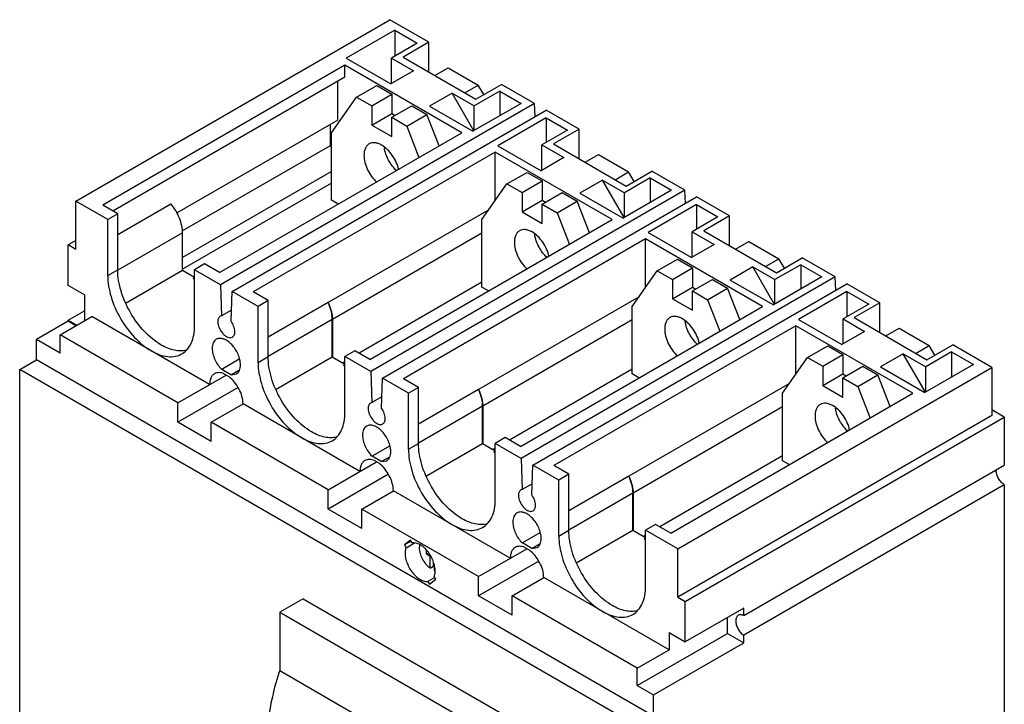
# Model space of a CAD drawing. Header units: millimetres. Extents: x 31 to 240, y 29 to 349.
# Tile 2 of 2: x 32 to 240, y 204 to 349. Entities that reach past the tile are written whole.
import ezdxf

# ---------------------------------------------------------------- set-up
doc = ezdxf.new("R2010")
doc.units = ezdxf.units.MM
doc.header["$LTSCALE"] = 24.608866
doc.layers.get('0').update_dxf_attribs({"linetype": 'CONTINUOUS'})

msp = doc.modelspace()

# ---------------------------------------------------------------- linework, layer by layer
at = {"color": 7, "linetype": 'Continuous'}
for p, q in [((43.43, 310.93), (109.89, 349.31)), ((118.17, 344.53), (109.89, 349.31)), ((110.96, 347.06), (100.7, 341.14)), ((110.96, 347.06), (110.96, 341.59)), ((110.96, 347.06), (115.69, 344.33)), ((115.69, 344.33), (110.25, 341.18)), ((118.17, 344.53), (112.72, 341.39)), ((118.17, 338.24), (118.17, 344.53)), ((100.42, 339.67), (49.15, 310.07)), ((100.42, 337.22), (100.42, 339.67)), ((125.17, 325.38), (100.42, 339.67)), ((100.7, 341.14), (110.11, 335.71)), ((110.25, 335.79), (110.25, 341.18)), ((110.25, 341.18), (114.92, 338.49)), ((112.72, 341.39), (128.14, 332.49)), ((114.92, 338.49), (110.11, 335.71)), ((119.43, 337.51), (122.26, 339.15)), ((122.26, 339.15), (128.64, 335.46)), ((51.28, 308.85), (100.42, 337.22)), ((98.93, 328.08), (98.93, 336.36)), ((128.14, 332.49), (133.58, 335.63)), ((140.55, 331.61), (133.58, 335.63)), ((102.89, 332.94), (107.14, 335.39)), ((106.08, 331.1), (110.32, 333.55)), ((107.14, 335.39), (110.32, 333.55)), ((110.32, 333.55), (110.32, 329.47)), ((123.12, 333.75), (118.31, 330.98)), ((127.7, 325.82), (123.12, 333.75)), ((123.12, 333.75), (127.78, 331.06)), ((125.82, 333.83), (128.64, 335.46)), ((133.23, 334.2), (127.78, 331.06)), ((129.81, 333.45), (128.64, 335.46)), ((133.23, 334.2), (133.23, 329.02)), ((133.23, 334.2), (137.72, 331.61)), ((140.55, 331.61), (74.08, 293.23)), ((97.59, 325.39), (102.89, 332.94)), ((102.89, 332.94), (106.08, 331.1)), ((137.72, 331.61), (127.47, 325.69)), ((140.65, 328.81), (140.55, 331.61)), ((76.56, 291.81), (143.02, 330.18)), ((106.08, 331.1), (106.08, 327.02)), ((106.08, 327.02), (110.32, 329.47)), ((110.32, 328.65), (114.56, 331.1)), ((110.32, 329.47), (111.03, 329.06)), ((113.5, 326.81), (117.74, 329.26)), ((114.56, 331.1), (117.74, 329.26)), ((120.33, 322.59), (117.74, 329.26)), ((118.31, 330.98), (127.47, 325.69)), ((127.78, 325.87), (127.78, 331.06)), ((149.99, 326.16), (143.02, 330.18)), ((98.93, 328.08), (64.77, 308.35)), ((110.32, 324.57), (110.32, 328.65)), ((110.32, 328.65), (113.5, 326.81)), ((143.02, 328.55), (132.77, 322.63)), ((143.02, 328.55), (143.02, 323.36)), ((143.02, 328.55), (147.51, 325.95)), ((73.9, 295.79), (125.17, 325.38)), ((97.34, 322.72), (97.34, 327.16)), ((97.59, 311.09), (97.59, 325.39)), ((106.08, 327.02), (110.32, 324.57)), ((113.5, 326.81), (116.09, 320.14)), ((147.51, 325.95), (142.07, 322.81)), ((149.99, 326.16), (144.54, 323.02)), ((149.99, 319.87), (149.99, 326.16)), ((144.54, 323.02), (159.96, 314.12)), ((65.97, 304.61), (97.34, 322.72)), ((132.24, 321.3), (80.97, 291.7)), ((132.24, 311.04), (132.24, 321.3)), ((156.99, 307.01), (132.24, 321.3)), ((132.77, 322.63), (141.93, 317.34)), ((142.07, 317.42), (142.07, 322.81)), ((142.07, 322.81), (146.74, 320.12)), ((146.74, 320.12), (141.93, 317.34)), ((151.25, 319.14), (154.08, 320.78)), ((154.08, 320.78), (160.46, 317.09)), ((97.59, 317.18), (66.05, 298.97)), ((134.71, 314.56), (138.96, 317.01)), ((138.96, 317.01), (142.14, 315.18)), ((157.64, 315.46), (160.46, 317.09)), ((159.96, 314.12), (165.4, 317.26)), ((161.63, 315.08), (160.46, 317.09)), ((172.37, 313.24), (165.4, 317.26)), ((97.59, 314.73), (66.05, 296.52)), ((137.9, 312.73), (142.14, 315.18)), ((142.14, 315.18), (142.14, 311.09)), ((154.94, 315.38), (150.13, 312.61)), ((159.52, 307.45), (154.94, 315.38)), ((154.94, 315.38), (159.6, 312.69)), ((165.05, 315.83), (159.6, 312.69)), ((165.05, 315.83), (165.05, 310.65)), ((165.05, 315.83), (169.54, 313.24)), ((172.37, 313.24), (105.9, 274.86)), ((129.41, 307.02), (134.71, 314.56)), ((134.71, 314.56), (137.9, 312.73)), ((137.9, 312.73), (137.9, 308.65)), ((142.14, 310.28), (146.38, 312.73)), ((146.38, 312.73), (149.56, 310.89)), ((150.13, 312.61), (159.29, 307.32)), ((169.54, 313.24), (159.29, 307.32)), ((159.6, 307.5), (159.6, 312.69)), ((172.47, 310.44), (172.37, 313.24)), ((43.43, 300.72), (43.43, 310.93)), ((50.22, 307.01), (43.43, 310.93)), ((99.01, 310.28), (97.59, 311.09)), ((108.38, 273.43), (174.84, 311.81)), ((137.9, 308.65), (142.14, 311.09)), ((142.14, 311.09), (142.85, 310.69)), ((145.32, 308.44), (149.56, 310.89)), ((152.15, 304.22), (149.56, 310.89)), ((181.81, 307.79), (174.84, 311.81)), ((52.34, 308.24), (49.15, 310.07)), ((52.34, 303.84), (63.58, 310.33)), ((130.85, 309.07), (96.88, 289.46)), ((137.9, 308.65), (142.14, 306.2)), ((142.14, 306.2), (142.14, 310.28)), ((142.14, 310.28), (145.32, 308.44)), ((145.32, 308.44), (147.91, 301.77)), ((174.84, 310.18), (164.59, 304.26)), ((174.84, 310.18), (174.84, 304.99)), ((174.84, 310.18), (179.33, 307.58)), ((52.34, 308.24), (50.22, 307.01)), ((50.22, 295.17), (50.22, 307.01)), ((52.34, 296.4), (52.34, 308.24)), ((105.72, 277.41), (156.99, 307.01)), ((129.41, 292.72), (129.41, 307.02)), ((179.33, 307.58), (173.89, 304.44)), ((181.81, 307.79), (176.36, 304.64)), ((181.81, 301.5), (181.81, 307.79)), ((164.59, 304.26), (173.75, 298.97)), ((173.89, 299.05), (173.89, 304.44)), ((173.89, 304.44), (178.56, 301.75)), ((176.36, 304.64), (191.78, 295.74)), ((43.43, 302.56), (41.84, 301.64)), ((66.05, 304.19), (52.35, 296.28)), ((66.05, 296.23), (66.05, 304.19)), ((129.41, 304.15), (97.77, 285.89)), ((164.06, 302.93), (112.79, 273.33)), ((164.06, 292.67), (164.06, 302.93)), ((188.81, 288.64), (164.06, 302.93)), ((183.07, 300.77), (185.9, 302.41)), ((185.9, 302.41), (192.28, 298.72)), ((41.84, 293.07), (41.84, 301.64)), ((43.43, 300.72), (41.84, 301.64)), ((178.56, 301.75), (173.75, 298.97)), ((166.53, 296.19), (170.78, 298.64)), ((170.78, 298.64), (173.96, 296.81)), ((189.46, 297.09), (192.28, 298.72)), ((191.78, 295.74), (197.22, 298.89)), ((193.45, 296.71), (192.28, 298.72)), ((204.19, 294.87), (197.22, 298.89)), ((50.22, 295.17), (52.34, 296.4)), ((66.05, 296.23), (54.1, 289.33)), ((68.6, 294.76), (66.05, 296.23)), ((70.72, 297.62), (68.6, 296.4)), ((68.6, 284.56), (68.6, 296.4)), ((74.08, 293.23), (68.6, 296.4)), ((73.9, 295.79), (70.72, 297.62)), ((161.23, 288.65), (166.53, 296.19)), ((166.53, 296.19), (169.72, 294.36)), ((169.72, 294.36), (173.96, 296.81)), ((173.96, 296.81), (173.96, 292.72)), ((186.76, 297.01), (181.95, 294.23)), ((191.34, 289.08), (186.76, 297.01)), ((186.76, 297.01), (191.42, 294.32)), ((196.87, 297.46), (191.42, 294.32)), ((196.87, 297.46), (196.87, 292.27)), ((196.87, 297.46), (201.36, 294.87)), ((68.28, 294.58), (68.6, 294.76)), ((68.6, 294.4), (68.28, 294.58)), ((204.19, 294.87), (137.72, 256.49)), ((169.72, 294.36), (169.72, 290.27)), ((173.96, 291.91), (178.2, 294.36)), ((178.2, 294.36), (181.38, 292.52)), ((181.95, 294.23), (191.11, 288.95)), ((201.36, 294.87), (191.11, 288.95)), ((191.42, 289.13), (191.42, 294.32)), ((204.29, 292.07), (204.19, 294.87)), ((45.27, 291.09), (41.84, 293.07)), ((74.08, 293.23), (74.31, 286.66)), ((76.33, 285.5), (76.56, 291.81)), ((82.04, 288.64), (76.56, 291.81)), ((129.41, 293.74), (103.43, 278.74)), ((130.83, 291.91), (129.41, 292.72)), ((140.2, 255.06), (206.66, 293.44)), ((169.72, 290.27), (173.96, 292.72)), ((173.96, 292.72), (174.67, 292.32)), ((173.96, 287.82), (173.96, 291.91)), ((173.96, 291.91), (177.14, 290.07)), ((177.14, 290.07), (181.38, 292.52)), ((183.97, 285.85), (181.38, 292.52)), ((206.66, 291.81), (196.41, 285.89)), ((213.63, 289.42), (206.66, 293.44)), ((206.66, 291.81), (206.66, 286.48)), ((206.66, 291.81), (211.28, 289.14)), ((45.27, 291.09), (45.27, 285.58)), ((84.16, 289.87), (80.97, 291.7)), ((84.16, 289.87), (82.04, 288.64)), ((84.16, 278.03), (84.16, 289.87)), ((162.67, 290.7), (128.7, 271.09)), ((169.72, 290.27), (173.96, 287.82)), ((177.14, 290.07), (179.73, 283.4)), ((41.84, 285.72), (45.27, 287.7)), ((76.41, 287.88), (74.31, 286.66)), ((82.04, 276.8), (82.04, 288.64)), ((96.88, 289.46), (84.16, 282.12)), ((137.54, 259.04), (188.81, 288.64)), ((161.23, 274.35), (161.23, 288.65)), ((211.28, 289.14), (205.83, 286)), ((213.63, 289.42), (208.18, 286.27)), ((213.63, 283.13), (213.63, 289.42)), ((41.84, 285.52), (35.12, 281.64)), ((40.14, 282.62), (46.86, 286.5)), ((41.84, 285.52), (41.84, 285.72)), ((41.84, 285.72), (43.68, 284.66)), ((43.5, 284.56), (41.84, 285.52)), ((71.78, 272.11), (46.86, 286.5)), ((74.31, 286.66), (74.04, 286.56)), ((97.73, 285.91), (84.14, 278.06)), ((97.73, 277.94), (97.73, 285.91)), ((97.77, 285.89), (97.77, 277.92)), ((161.23, 285.78), (129.59, 267.51)), ((196.41, 285.89), (205.57, 280.6)), ((205.83, 280.75), (205.83, 286)), ((205.83, 286), (210.38, 283.37)), ((208.18, 286.27), (223.6, 277.37)), ((195.88, 284.56), (144.61, 254.96)), ((195.88, 274.3), (195.88, 284.56)), ((220.63, 270.27), (195.88, 284.56)), ((214.89, 282.4), (217.72, 284.03)), ((217.72, 284.03), (224.1, 280.35)), ((35.12, 277.35), (35.12, 281.64)), ((40.14, 278.74), (35.12, 281.64)), ((40.14, 278.74), (40.14, 282.62)), ((65.06, 268.23), (40.14, 282.62)), ((76.33, 282.05), (76.59, 282.15)), ((210.38, 283.37), (205.57, 280.6)), ((102.54, 279.25), (100.42, 278.03)), ((105.72, 277.41), (102.54, 279.25)), ((198.35, 277.82), (202.6, 280.27)), ((202.6, 280.27), (205.78, 278.44)), ((221.28, 278.72), (224.1, 280.35)), ((223.6, 277.37), (229.04, 280.52)), ((225.27, 278.34), (224.1, 280.35)), ((237.32, 275.74), (229.04, 280.52)), ((31.58, 275.31), (35.12, 277.35)), ((165.72, 201.95), (35.12, 277.35)), ((78.03, 277.46), (74.33, 275.33)), ((82.04, 276.8), (84.16, 278.03)), ((97.73, 277.94), (85.88, 271.1)), ((100.42, 276.39), (97.73, 277.94)), ((100.42, 266.19), (100.42, 278.03)), ((105.9, 274.86), (100.42, 278.03)), ((193.05, 270.28), (198.35, 277.82)), ((198.35, 277.82), (201.54, 275.99)), ((201.54, 275.99), (205.78, 278.44)), ((205.78, 278.44), (205.78, 274.35)), ((218.58, 278.64), (213.77, 275.86)), ((218.58, 278.64), (223.37, 275.87)), ((223.28, 270.49), (218.58, 278.64)), ((228.81, 279.02), (223.37, 275.87)), ((228.81, 279.02), (228.81, 273.69)), ((228.81, 279.02), (233.43, 276.35)), ((31.58, 163.12), (31.58, 275.31)), ((162.19, 199.91), (31.58, 275.31)), ((76.3, 274.19), (74.33, 275.33)), ((76.3, 274.19), (77.93, 275.13)), ((100.42, 277.01), (99.89, 276.7)), ((100.1, 276.21), (100.42, 276.39)), ((100.42, 276.03), (100.1, 276.21)), ((161.23, 275.37), (135.25, 260.37)), ((170.85, 237.37), (237.32, 275.74)), ((201.54, 275.99), (201.54, 271.9)), ((205.78, 273.54), (210.02, 275.99)), ((210.02, 275.99), (213.2, 274.15)), ((213.77, 275.86), (223.17, 270.43)), ((233.43, 276.35), (223.17, 270.43)), ((223.37, 270.55), (223.37, 275.87)), ((237.32, 275.74), (237.32, 265.53)), ((65.06, 268.23), (75.28, 274.13)), ((74.82, 274.4), (75.82, 273.82)), ((76.3, 274.19), (77.44, 274.36)), ((105.9, 274.86), (106.13, 268.29)), ((108.15, 267.13), (108.38, 273.43)), ((113.86, 270.27), (108.38, 273.43)), ((115.98, 271.5), (112.79, 273.33)), ((162.65, 273.54), (161.23, 274.35)), ((201.54, 271.9), (205.78, 274.35)), ((205.78, 274.35), (206.49, 273.94)), ((205.78, 269.45), (205.78, 273.54)), ((205.78, 273.54), (208.96, 271.7)), ((208.96, 271.7), (213.2, 274.15)), ((215.79, 267.48), (213.2, 274.15)), ((77.8, 271.5), (65.06, 264.15)), ((115.98, 271.5), (113.86, 270.27)), ((115.98, 259.66), (115.98, 271.5)), ((128.7, 271.09), (115.98, 263.75)), ((194.49, 272.33), (160.52, 252.72)), ((201.54, 271.9), (205.78, 269.45)), ((208.96, 271.7), (211.55, 265.03)), ((108.23, 269.51), (106.13, 268.29)), ((113.86, 258.43), (113.86, 270.27)), ((169.36, 240.67), (220.63, 270.27)), ((193.05, 255.98), (193.05, 270.28)), ((65.06, 264.15), (65.06, 268.23)), ((72.14, 264.15), (78.85, 268.02)), ((103.6, 253.74), (78.85, 268.02)), ((106.13, 268.29), (105.86, 268.19)), ((129.55, 267.53), (115.96, 259.69)), ((129.55, 259.57), (129.55, 267.54)), ((129.59, 267.51), (129.59, 259.55)), ((193.05, 267.41), (161.41, 249.14)), ((239.97, 265.23), (237.32, 266.76)), ((237.32, 265.53), (170.85, 227.16)), ((172.44, 226.24), (239.97, 265.23)), ((239.97, 265.23), (239.97, 255.06)), ((72.14, 260.06), (65.06, 264.15)), ((72.14, 260.06), (72.14, 264.15)), ((96.88, 249.86), (72.14, 264.15)), ((108.15, 263.68), (108.41, 263.78)), ((134.36, 260.88), (132.24, 259.66)), ((137.54, 259.04), (134.36, 260.88)), ((109.85, 259.09), (106.15, 256.96)), ((113.86, 258.43), (115.98, 259.66)), ((129.55, 259.57), (117.7, 252.73)), ((132.24, 258.02), (129.55, 259.57)), ((132.24, 258.64), (131.71, 258.33)), ((132.24, 247.82), (132.24, 259.66)), ((137.72, 256.49), (132.24, 259.66)), ((108.12, 255.82), (106.15, 256.96)), ((108.12, 255.82), (109.75, 256.76)), ((131.92, 257.84), (132.24, 258.02)), ((132.24, 257.66), (131.92, 257.84)), ((137.72, 256.49), (137.95, 249.92)), ((193.05, 257), (167.07, 242)), ((96.88, 249.86), (107.1, 255.76)), ((106.64, 256.02), (107.64, 255.45)), ((108.12, 255.82), (109.26, 255.99)), ((139.97, 248.76), (140.2, 255.06)), ((145.68, 251.9), (140.2, 255.06)), ((147.8, 253.12), (144.61, 254.96)), ((184.81, 223.22), (239.97, 255.06)), ((194.46, 255.17), (193.05, 255.98)), ((109.62, 253.13), (96.88, 245.78)), ((147.8, 253.12), (145.68, 251.9)), ((147.8, 241.28), (147.8, 253.12)), ((160.52, 252.72), (147.8, 245.38)), ((140.05, 251.13), (137.95, 249.92)), ((145.68, 240.06), (145.68, 251.9)), ((239.97, 250.9), (184.81, 219.06)), ((239.97, 250.9), (239.97, 191.54)), ((96.88, 245.78), (96.88, 249.86)), ((103.96, 245.78), (110.67, 249.65)), ((135.42, 235.37), (110.67, 249.65)), ((137.95, 249.92), (137.68, 249.82)), ((161.37, 249.16), (147.78, 241.32)), ((161.37, 241.2), (161.37, 249.17)), ((161.41, 249.14), (161.41, 241.18)), ((103.96, 241.69), (96.88, 245.78)), ((103.96, 241.69), (103.96, 245.78)), ((128.7, 231.49), (103.96, 245.78)), ((139.97, 245.3), (140.23, 245.4)), ((166.18, 242.51), (164.06, 241.29)), ((169.36, 240.67), (166.18, 242.51)), ((141.67, 240.72), (137.97, 238.59)), ((145.68, 240.06), (147.8, 241.28)), ((161.37, 241.2), (149.52, 234.36)), ((164.06, 239.65), (161.37, 241.2)), ((164.06, 240.26), (163.53, 239.96)), ((163.74, 239.47), (164.06, 239.65)), ((164.06, 229.45), (164.06, 241.29)), ((170.85, 237.37), (164.06, 241.29)), ((114.31, 239.22), (112.99, 238.17)), ((114.43, 239), (112.99, 238.17)), ((112.99, 238.17), (113.36, 237.59)), ((113.36, 237.59), (115.11, 238.6)), ((114.68, 238.64), (114.31, 239.22)), ((139.94, 237.45), (137.97, 238.59)), ((138.46, 237.65), (139.46, 237.08)), ((139.94, 237.45), (141.57, 238.39)), ((139.94, 237.45), (141.08, 237.62)), ((164.06, 239.28), (163.74, 239.47)), ((117.66, 236.21), (117.66, 237.09)), ((118.14, 236.49), (117.66, 236.21)), ((118.43, 235.76), (117.66, 236.21)), ((118.51, 235.81), (118.43, 235.76)), ((118.43, 233.25), (118.43, 235.76)), ((128.7, 231.49), (138.92, 237.39)), ((170.85, 227.16), (170.85, 237.37)), ((118.43, 233.25), (119.14, 233.66)), ((119.14, 233.66), (119.14, 234.4)), ((119.32, 234.01), (119.32, 232.74)), ((141.44, 234.76), (128.7, 227.4)), ((119.67, 230.93), (119.3, 231.51)), ((128.7, 227.4), (128.7, 231.49)), ((119.42, 231.29), (117.98, 230.45)), ((117.98, 230.45), (118.35, 229.88)), ((118.35, 229.88), (119.67, 230.93)), ((135.78, 227.4), (142.49, 231.28)), ((169.01, 215.97), (142.49, 231.28)), ((135.78, 223.32), (128.7, 227.4)), ((135.78, 223.32), (135.78, 227.4)), ((162.29, 212.1), (135.78, 227.4)), ((170.85, 227.16), (172.44, 226.24)), ((91.57, 226.8), (86.62, 223.94)), ((91.57, 226.8), (133.99, 202.31)), ((172.44, 217.67), (172.44, 226.24)), ((86.62, 223.94), (86.62, 211.58)), ((86.62, 223.94), (129.04, 199.45)), ((184.81, 224.81), (172.44, 217.67)), ((184.81, 223.22), (184.81, 224.81)), ((181.38, 219.44), (181.38, 222.83)), ((162.29, 208.42), (181.38, 219.44)), ((169.01, 219.65), (169.01, 215.97)), ((169.01, 219.65), (172.44, 217.67)), ((181.38, 219.44), (184.81, 217.46)), ((184.81, 217.46), (184.81, 219.06)), ((165.72, 206.44), (184.81, 217.46)), ((162.29, 212.1), (169.01, 215.97)), ((86.62, 211.58), (129.04, 187.08)), ((162.29, 208.42), (162.29, 212.1)), ((162.29, 208.42), (165.72, 206.44)), ((165.72, 201.95), (165.72, 206.44))]:
    msp.add_line(p, q, dxfattribs=at)
for centre, radius, start, end in [((89.73, 317.18), 9.42, 32.8875, 36.0465), ((87.36, 284.96), 10.54, 23.782, 25.2946), ((119.18, 266.59), 10.54, 23.782, 25.2946), ((151, 248.22), 10.54, 23.782, 25.2946), ((240.51, 253.96), 2.24, 175.6078, 180.0418), ((121.75, 237.03), 4.26, 232.2901, 235.2306), ((120.22, 235.09), 2.51, 249.0354, 254.0376)]:
    msp.add_arc(centre, radius, start, end, dxfattribs=at)
for points, knots in [([(105.55, 323.03), (105.37, 322.93), (105.05, 322.66), (104.7, 322.09), (104.49, 321.39), (104.45, 320.87), (104.45, 320.61)], [0, 0, 0, 0, 0.217783, 0.45091, 0.710297, 1, 1, 1, 1]), ([(108.2, 322.77), (107.97, 322.9), (107.5, 323.12), (106.79, 323.3), (106.12, 323.28), (105.72, 323.13), (105.55, 323.03)], [0, 0, 0, 0, 0.289702, 0.549088, 0.782216, 1, 1, 1, 1]), ([(111.8, 317.56), (111.68, 318.1), (111.32, 319.16), (110.5, 320.62), (109.46, 321.86), (108.63, 322.52), (108.2, 322.77)], [0, 0, 0, 0, 0.252332, 0.514751, 0.769333, 1, 1, 1, 1]), ([(111.4, 317.33), (110.7, 317.97), (109.83, 319.14), (109.06, 320.85), (108.83, 321.76), (108.76, 322.21)], [0, 0, 0, 0, 0.503342, 0.758966, 1, 1, 1, 1]), ([(104.45, 320.61), (104.45, 320.11), (104.6, 319.06), (105.16, 317.53), (106.02, 316.1), (106.76, 315.25), (107.16, 314.88)], [0, 0, 0, 0, 0.230668, 0.48525, 0.747669, 1, 1, 1, 1]), ([(66.05, 304.19), (66.05, 304.71), (65.92, 305.78), (65.25, 307.93), (64.33, 309.44), (63.58, 310.33)], [0, 0, 0, 0, 0.228624, 0.479364, 1, 1, 1, 1]), ([(137.37, 304.66), (137.19, 304.56), (136.87, 304.29), (136.52, 303.72), (136.31, 303.01), (136.27, 302.5), (136.27, 302.24)], [0, 0, 0, 0, 0.217783, 0.45091, 0.710297, 1, 1, 1, 1]), ([(140.02, 304.4), (139.79, 304.53), (139.32, 304.75), (138.61, 304.93), (137.94, 304.91), (137.54, 304.76), (137.37, 304.66)], [0, 0, 0, 0, 0.289702, 0.549088, 0.782216, 1, 1, 1, 1]), ([(143.62, 299.19), (143.5, 299.73), (143.14, 300.79), (142.32, 302.24), (141.28, 303.49), (140.45, 304.15), (140.02, 304.4)], [0, 0, 0, 0, 0.252332, 0.514751, 0.769333, 1, 1, 1, 1]), ([(136.27, 302.24), (136.27, 301.74), (136.42, 300.69), (136.98, 299.16), (137.84, 297.72), (138.58, 296.88), (138.98, 296.51)], [0, 0, 0, 0, 0.230668, 0.48525, 0.747669, 1, 1, 1, 1]), ([(143.22, 298.96), (142.52, 299.6), (141.65, 300.77), (140.88, 302.48), (140.65, 303.39), (140.58, 303.84)], [0, 0, 0, 0, 0.503342, 0.758966, 1, 1, 1, 1]), ([(61.53, 280.48), (60.22, 281.23), (57.75, 283.31), (54.87, 287.25), (52.9, 291.71), (52.34, 294.89), (52.34, 296.4)], [0, 0, 0, 0, 0.237228, 0.499999, 0.762771, 1, 1, 1, 1]), ([(50.22, 295.17), (50.22, 293.67), (50.78, 290.49), (52.75, 286.02), (55.63, 282.08), (58.1, 280), (59.41, 279.25)], [0, 0, 0, 0, 0.237229, 0.500001, 0.762772, 1, 1, 1, 1]), ([(97.73, 285.91), (97.73, 286.45), (97.58, 287.58), (97.23, 288.66), (97, 289.21)], [0, 0, 0, 0, 0.476509, 1, 1, 1, 1]), ([(97, 289.21), (97.24, 288.66), (97.61, 287.57), (97.77, 286.43), (97.77, 285.89)], [0, 0, 0, 0, 0.524049, 1, 1, 1, 1]), ([(74.04, 286.56), (73.96, 286.51), (73.8, 286.38), (73.63, 286.11), (73.53, 285.77), (73.51, 285.52), (73.51, 285.4)], [0, 0, 0, 0, 0.217934, 0.451027, 0.710571, 1, 1, 1, 1]), ([(77.12, 283.31), (77.12, 283.69), (76.95, 284.47), (76.57, 285.17), (76.33, 285.5)], [0, 0, 0, 0, 0.475926, 1, 1, 1, 1]), ([(169.19, 286.29), (169.01, 286.19), (168.69, 285.92), (168.34, 285.35), (168.13, 284.64), (168.09, 284.13), (168.09, 283.86)], [0, 0, 0, 0, 0.217783, 0.45091, 0.710297, 1, 1, 1, 1]), ([(171.84, 286.03), (171.61, 286.16), (171.14, 286.38), (170.43, 286.55), (169.76, 286.54), (169.36, 286.39), (169.19, 286.29)], [0, 0, 0, 0, 0.289702, 0.549088, 0.782216, 1, 1, 1, 1]), ([(175.44, 280.82), (175.32, 281.35), (174.96, 282.42), (174.14, 283.87), (173.1, 285.12), (172.27, 285.78), (171.84, 286.03)], [0, 0, 0, 0, 0.252332, 0.514751, 0.769333, 1, 1, 1, 1]), ([(65.91, 278.61), (66.34, 278.85), (67.14, 279.53), (67.99, 280.93), (68.5, 282.65), (68.6, 283.9), (68.6, 284.56)], [0, 0, 0, 0, 0.217774, 0.45093, 0.710224, 1, 1, 1, 1]), ([(73.51, 285.4), (73.51, 284.98), (73.73, 284.11), (74.29, 283.17), (74.9, 282.55), (75.49, 282.13), (76.02, 281.99), (76.33, 282.05)], [0, 0, 0, 0, 0.26156, 0.547065, 0.682512, 0.804929, 1, 1, 1, 1]), ([(168.09, 283.86), (168.09, 283.37), (168.24, 282.32), (168.8, 280.79), (169.66, 279.35), (170.4, 278.51), (170.8, 278.14)], [0, 0, 0, 0, 0.230668, 0.48525, 0.747669, 1, 1, 1, 1]), ([(175.04, 280.59), (174.34, 281.23), (173.47, 282.4), (172.7, 284.11), (172.47, 285.02), (172.4, 285.47)], [0, 0, 0, 0, 0.503342, 0.758966, 1, 1, 1, 1]), ([(73.2, 281.69), (73.06, 281.61), (72.8, 281.39), (72.52, 280.94), (72.36, 280.38), (72.32, 279.97), (72.32, 279.76)], [0, 0, 0, 0, 0.217724, 0.450873, 0.710468, 1, 1, 1, 1]), ([(78.31, 276.3), (78.31, 276.66), (78.21, 277.42), (77.83, 278.54), (77.25, 279.62), (76.51, 280.56), (75.67, 281.3), (74.8, 281.78), (73.94, 281.95), (73.41, 281.82), (73.2, 281.69)], [0, 0, 0, 0, 0.128825, 0.270598, 0.417898, 0.562393, 0.696206, 0.813598, 0.913066, 1, 1, 1, 1]), ([(76.59, 282.15), (76.68, 282.19), (76.83, 282.33), (77, 282.6), (77.1, 282.94), (77.12, 283.18), (77.12, 283.31)], [0, 0, 0, 0, 0.217934, 0.451027, 0.710571, 1, 1, 1, 1]), ([(59.41, 279.25), (59.98, 278.92), (61.11, 278.38), (62.86, 277.96), (64.49, 278), (65.48, 278.36), (65.91, 278.61)], [0, 0, 0, 0, 0.289775, 0.549069, 0.782225, 1, 1, 1, 1]), ([(66.87, 279.37), (66.47, 279.27), (65.62, 279.17), (64.28, 279.33), (62.89, 279.76), (61.98, 280.21), (61.53, 280.48)], [0, 0, 0, 0, 0.220028, 0.457525, 0.717123, 1, 1, 1, 1]), ([(72.32, 279.76), (72.32, 279.38), (72.43, 278.57), (72.99, 277.01), (73.72, 275.93), (74.33, 275.33)], [0, 0, 0, 0, 0.230298, 0.48414, 1, 1, 1, 1]), ([(93.35, 262.1), (92.04, 262.86), (89.57, 264.94), (86.69, 268.88), (84.72, 273.34), (84.16, 276.52), (84.16, 278.03)], [0, 0, 0, 0, 0.237228, 0.499999, 0.762771, 1, 1, 1, 1]), ([(77.44, 274.36), (77.58, 274.44), (77.84, 274.66), (78.12, 275.11), (78.28, 275.67), (78.31, 276.08), (78.31, 276.3)], [0, 0, 0, 0, 0.217702, 0.450842, 0.710415, 1, 1, 1, 1]), ([(82.04, 276.8), (82.04, 275.3), (82.6, 272.12), (84.57, 267.65), (87.45, 263.71), (89.92, 261.63), (91.23, 260.88)], [0, 0, 0, 0, 0.237229, 0.500001, 0.762772, 1, 1, 1, 1]), ([(72.82, 274.4), (72.65, 274.3), (72.34, 274.04), (72.02, 273.5), (71.82, 272.84), (71.78, 272.36), (71.78, 272.11)], [0, 0, 0, 0, 0.217776, 0.4509, 0.710364, 1, 1, 1, 1]), ([(74.82, 274.4), (74.48, 274.54), (73.94, 274.67), (73.25, 274.59), (72.95, 274.47), (72.82, 274.4)], [0, 0, 0, 0, 0.536353, 0.77373, 1, 1, 1, 1]), ([(78.85, 268.02), (78.85, 268.55), (78.67, 269.65), (78.04, 271.24), (77.08, 272.68), (76.26, 273.49), (75.82, 273.82)], [0, 0, 0, 0, 0.233473, 0.491807, 0.754529, 1, 1, 1, 1]), ([(128.82, 270.83), (129.06, 270.29), (129.43, 269.2), (129.59, 268.06), (129.59, 267.51)], [0, 0, 0, 0, 0.524049, 1, 1, 1, 1]), ([(129.55, 267.54), (129.55, 268.08), (129.4, 269.21), (129.05, 270.29), (128.82, 270.83)], [0, 0, 0, 0, 0.476509, 1, 1, 1, 1]), ([(105.86, 268.19), (105.78, 268.14), (105.62, 268.01), (105.45, 267.74), (105.35, 267.4), (105.33, 267.15), (105.33, 267.02)], [0, 0, 0, 0, 0.217934, 0.451027, 0.710571, 1, 1, 1, 1]), ([(105.33, 267.02), (105.33, 266.61), (105.55, 265.74), (106.11, 264.8), (106.72, 264.17), (107.31, 263.76), (107.84, 263.61), (108.15, 263.68)], [0, 0, 0, 0, 0.26156, 0.547065, 0.682512, 0.804929, 1, 1, 1, 1]), ([(108.94, 264.94), (108.94, 265.32), (108.77, 266.1), (108.39, 266.8), (108.15, 267.13)], [0, 0, 0, 0, 0.475926, 1, 1, 1, 1]), ([(201.01, 267.92), (200.83, 267.82), (200.51, 267.54), (200.16, 266.97), (199.95, 266.27), (199.91, 265.76), (199.91, 265.49)], [0, 0, 0, 0, 0.217783, 0.45091, 0.710297, 1, 1, 1, 1]), ([(203.66, 267.66), (203.43, 267.79), (202.96, 268.01), (202.25, 268.18), (201.58, 268.17), (201.18, 268.02), (201.01, 267.92)], [0, 0, 0, 0, 0.289702, 0.549088, 0.782216, 1, 1, 1, 1]), ([(207.26, 262.45), (207.14, 262.98), (206.78, 264.05), (205.96, 265.5), (204.92, 266.75), (204.09, 267.41), (203.66, 267.66)], [0, 0, 0, 0, 0.252332, 0.514751, 0.769333, 1, 1, 1, 1]), ([(206.86, 262.22), (206.16, 262.86), (205.29, 264.02), (204.52, 265.74), (204.29, 266.65), (204.22, 267.1)], [0, 0, 0, 0, 0.503342, 0.758966, 1, 1, 1, 1]), ([(97.73, 260.24), (98.16, 260.48), (98.96, 261.16), (99.81, 262.56), (100.32, 264.28), (100.42, 265.53), (100.42, 266.19)], [0, 0, 0, 0, 0.217774, 0.45093, 0.710224, 1, 1, 1, 1]), ([(108.41, 263.78), (108.5, 263.82), (108.65, 263.96), (108.82, 264.23), (108.92, 264.57), (108.94, 264.81), (108.94, 264.94)], [0, 0, 0, 0, 0.217934, 0.451027, 0.710571, 1, 1, 1, 1]), ([(199.91, 265.49), (199.91, 265), (200.06, 263.95), (200.62, 262.42), (201.48, 260.98), (202.22, 260.14), (202.62, 259.77)], [0, 0, 0, 0, 0.230668, 0.48525, 0.747669, 1, 1, 1, 1]), ([(105.02, 263.32), (104.88, 263.24), (104.62, 263.02), (104.34, 262.57), (104.18, 262.01), (104.14, 261.6), (104.14, 261.38)], [0, 0, 0, 0, 0.217724, 0.450873, 0.710468, 1, 1, 1, 1]), ([(110.13, 257.93), (110.13, 258.29), (110.03, 259.05), (109.65, 260.17), (109.07, 261.24), (108.33, 262.19), (107.49, 262.93), (106.62, 263.41), (105.76, 263.58), (105.23, 263.45), (105.02, 263.32)], [0, 0, 0, 0, 0.128825, 0.270598, 0.417898, 0.562393, 0.696206, 0.813598, 0.913066, 1, 1, 1, 1]), ([(91.23, 260.88), (91.8, 260.55), (92.93, 260.01), (94.68, 259.59), (96.31, 259.63), (97.3, 259.99), (97.73, 260.24)], [0, 0, 0, 0, 0.289775, 0.549069, 0.782225, 1, 1, 1, 1]), ([(98.69, 261), (98.29, 260.9), (97.44, 260.8), (96.1, 260.96), (94.71, 261.39), (93.8, 261.84), (93.35, 262.1)], [0, 0, 0, 0, 0.220028, 0.457525, 0.717123, 1, 1, 1, 1]), ([(104.14, 261.38), (104.14, 261), (104.25, 260.2), (104.81, 258.64), (105.54, 257.56), (106.15, 256.96)], [0, 0, 0, 0, 0.230298, 0.48414, 1, 1, 1, 1]), ([(113.86, 258.43), (113.86, 256.92), (114.42, 253.75), (116.39, 249.28), (119.27, 245.34), (121.74, 243.26), (123.05, 242.51)], [0, 0, 0, 0, 0.237229, 0.500001, 0.762772, 1, 1, 1, 1]), ([(125.17, 243.73), (123.86, 244.49), (121.39, 246.57), (118.51, 250.51), (116.54, 254.97), (115.98, 258.15), (115.98, 259.66)], [0, 0, 0, 0, 0.237228, 0.499999, 0.762771, 1, 1, 1, 1]), ([(109.26, 255.99), (109.4, 256.07), (109.66, 256.29), (109.94, 256.74), (110.1, 257.3), (110.13, 257.71), (110.13, 257.93)], [0, 0, 0, 0, 0.217702, 0.450842, 0.710415, 1, 1, 1, 1]), ([(104.64, 256.02), (104.47, 255.93), (104.16, 255.67), (103.84, 255.13), (103.64, 254.47), (103.6, 253.99), (103.6, 253.74)], [0, 0, 0, 0, 0.217776, 0.4509, 0.710364, 1, 1, 1, 1]), ([(106.64, 256.02), (106.3, 256.17), (105.76, 256.3), (105.07, 256.22), (104.77, 256.1), (104.64, 256.02)], [0, 0, 0, 0, 0.536353, 0.77373, 1, 1, 1, 1]), ([(110.67, 249.65), (110.67, 250.18), (110.49, 251.28), (109.86, 252.86), (108.9, 254.31), (108.08, 255.12), (107.64, 255.45)], [0, 0, 0, 0, 0.233473, 0.491807, 0.754529, 1, 1, 1, 1]), ([(161.37, 249.17), (161.37, 249.71), (161.22, 250.84), (160.87, 251.92), (160.64, 252.46)], [0, 0, 0, 0, 0.476509, 1, 1, 1, 1]), ([(160.64, 252.46), (160.88, 251.92), (161.25, 250.83), (161.41, 249.69), (161.41, 249.14)], [0, 0, 0, 0, 0.524049, 1, 1, 1, 1]), ([(239.97, 250.9), (239.72, 251.06), (239.27, 251.47), (238.73, 252.23), (238.37, 253.08), (238.27, 253.68), (238.27, 253.96)], [0, 0, 0, 0, 0.240809, 0.50359, 0.764431, 1, 1, 1, 1]), ([(137.68, 249.82), (137.6, 249.77), (137.44, 249.64), (137.27, 249.37), (137.17, 249.03), (137.15, 248.78), (137.15, 248.65)], [0, 0, 0, 0, 0.217934, 0.451027, 0.710571, 1, 1, 1, 1]), ([(137.15, 248.65), (137.15, 248.24), (137.37, 247.37), (137.93, 246.42), (138.54, 245.8), (139.13, 245.39), (139.66, 245.24), (139.97, 245.3)], [0, 0, 0, 0, 0.26156, 0.547065, 0.682512, 0.804929, 1, 1, 1, 1]), ([(140.76, 246.57), (140.76, 246.95), (140.59, 247.73), (140.21, 248.43), (139.97, 248.76)], [0, 0, 0, 0, 0.475926, 1, 1, 1, 1]), ([(129.55, 241.87), (129.98, 242.11), (130.78, 242.79), (131.63, 244.18), (132.14, 245.91), (132.24, 247.16), (132.24, 247.82)], [0, 0, 0, 0, 0.217774, 0.45093, 0.710224, 1, 1, 1, 1]), ([(140.23, 245.4), (140.32, 245.45), (140.47, 245.59), (140.64, 245.86), (140.74, 246.2), (140.76, 246.44), (140.76, 246.57)], [0, 0, 0, 0, 0.217934, 0.451027, 0.710571, 1, 1, 1, 1]), ([(136.84, 244.95), (136.7, 244.87), (136.44, 244.65), (136.16, 244.2), (136, 243.64), (135.96, 243.23), (135.96, 243.01)], [0, 0, 0, 0, 0.217724, 0.450873, 0.710468, 1, 1, 1, 1]), ([(141.95, 239.56), (141.95, 239.92), (141.85, 240.68), (141.47, 241.8), (140.89, 242.87), (140.15, 243.82), (139.31, 244.56), (138.44, 245.04), (137.58, 245.21), (137.05, 245.08), (136.84, 244.95)], [0, 0, 0, 0, 0.128825, 0.270598, 0.417898, 0.562393, 0.696206, 0.813598, 0.913066, 1, 1, 1, 1]), ([(123.05, 242.51), (123.62, 242.18), (124.75, 241.64), (126.5, 241.22), (128.13, 241.26), (129.12, 241.62), (129.55, 241.87)], [0, 0, 0, 0, 0.289775, 0.549069, 0.782225, 1, 1, 1, 1]), ([(130.51, 242.63), (130.11, 242.53), (129.26, 242.43), (127.92, 242.59), (126.53, 243.02), (125.62, 243.47), (125.17, 243.73)], [0, 0, 0, 0, 0.220028, 0.457525, 0.717123, 1, 1, 1, 1]), ([(135.96, 243.01), (135.96, 242.63), (136.07, 241.83), (136.63, 240.27), (137.36, 239.18), (137.97, 238.59)], [0, 0, 0, 0, 0.230298, 0.48414, 1, 1, 1, 1]), ([(145.68, 240.06), (145.68, 238.55), (146.24, 235.38), (148.21, 230.91), (151.09, 226.97), (153.56, 224.89), (154.87, 224.14)], [0, 0, 0, 0, 0.237229, 0.500001, 0.762772, 1, 1, 1, 1]), ([(156.99, 225.36), (155.68, 226.12), (153.21, 228.2), (150.33, 232.13), (148.36, 236.6), (147.8, 239.78), (147.8, 241.28)], [0, 0, 0, 0, 0.237228, 0.499999, 0.762771, 1, 1, 1, 1]), ([(113.36, 237.59), (113.33, 237.5), (113.19, 237.12), (113.15, 236.7), (113.15, 236.39)], [0, 0, 0, 0, 0.231179, 1, 1, 1, 1]), ([(119.51, 232.71), (119.51, 233.05), (119.43, 233.78), (118.98, 235.22), (118.2, 236.57), (117.16, 237.66), (116.14, 238.41), (115.23, 238.71), (114.68, 238.64)], [0, 0, 0, 0, 0.124056, 0.259973, 0.543243, 0.678553, 0.801766, 1, 1, 1, 1]), ([(116.22, 237.55), (116.22, 237.6), (116.23, 237.79), (116.25, 237.98), (116.27, 238.11)], [0, 0, 0, 0, 0.25955, 1, 1, 1, 1]), ([(136.46, 237.65), (136.29, 237.56), (135.98, 237.3), (135.66, 236.76), (135.46, 236.1), (135.42, 235.62), (135.42, 235.37)], [0, 0, 0, 0, 0.217776, 0.4509, 0.710364, 1, 1, 1, 1]), ([(138.46, 237.65), (138.12, 237.79), (137.58, 237.93), (136.89, 237.85), (136.59, 237.73), (136.46, 237.65)], [0, 0, 0, 0, 0.536353, 0.77373, 1, 1, 1, 1]), ([(141.08, 237.62), (141.22, 237.7), (141.48, 237.92), (141.76, 238.37), (141.92, 238.93), (141.95, 239.34), (141.95, 239.56)], [0, 0, 0, 0, 0.217702, 0.450842, 0.710415, 1, 1, 1, 1]), ([(113.15, 236.39), (113.15, 236.04), (113.23, 235.32), (113.68, 233.88), (114.46, 232.53), (115.5, 231.44), (116.52, 230.69), (117.43, 230.39), (117.98, 230.45)], [0, 0, 0, 0, 0.124056, 0.259973, 0.543243, 0.678553, 0.801766, 1, 1, 1, 1]), ([(118.43, 233.25), (118.11, 233.5), (117.51, 234.11), (116.82, 235.18), (116.35, 236.35), (116.22, 237.16), (116.22, 237.55)], [0, 0, 0, 0, 0.246846, 0.509527, 0.767119, 1, 1, 1, 1]), ([(142.49, 231.28), (142.49, 231.81), (142.31, 232.91), (141.68, 234.49), (140.72, 235.94), (139.9, 236.75), (139.46, 237.08)], [0, 0, 0, 0, 0.233473, 0.491807, 0.754529, 1, 1, 1, 1]), ([(119.3, 231.51), (119.33, 231.59), (119.47, 231.98), (119.51, 232.4), (119.51, 232.71)], [0, 0, 0, 0, 0.231179, 1, 1, 1, 1]), ([(161.37, 223.49), (161.8, 223.74), (162.6, 224.42), (163.45, 225.81), (163.96, 227.53), (164.06, 228.79), (164.06, 229.45)], [0, 0, 0, 0, 0.217774, 0.45093, 0.710224, 1, 1, 1, 1]), ([(162.33, 224.25), (161.93, 224.16), (161.08, 224.06), (159.74, 224.22), (158.35, 224.65), (157.44, 225.1), (156.99, 225.36)], [0, 0, 0, 0, 0.220028, 0.457525, 0.717123, 1, 1, 1, 1]), ([(154.87, 224.14), (155.44, 223.81), (156.57, 223.27), (158.32, 222.85), (159.95, 222.89), (160.94, 223.25), (161.37, 223.49)], [0, 0, 0, 0, 0.289775, 0.549069, 0.782225, 1, 1, 1, 1]), ([(183.64, 223.29), (183.56, 223.24), (183.4, 223.1), (183.24, 222.83), (183.14, 222.49), (183.12, 222.25), (183.12, 222.12)], [0, 0, 0, 0, 0.21776, 0.45089, 0.710418, 1, 1, 1, 1]), ([(184.81, 223.22), (184.62, 223.32), (184.23, 223.45), (183.8, 223.38), (183.64, 223.29)], [0, 0, 0, 0, 0.545801, 1, 1, 1, 1]), ([(183.12, 222.12), (183.12, 221.83), (183.22, 221.24), (183.58, 220.39), (184.11, 219.63), (184.57, 219.22), (184.81, 219.06)], [0, 0, 0, 0, 0.23557, 0.496411, 0.759191, 1, 1, 1, 1]), ([(86.62, 211.58), (86.3, 210.65), (85.19, 207.06), (84.43, 203.36), (84.13, 200.59)], [0, 0, 0, 0, 0.259548, 1, 1, 1, 1])]:
    msp.add_open_spline(points, degree=3, knots=knots, dxfattribs=at)

doc.saveas('drawing.dxf')
